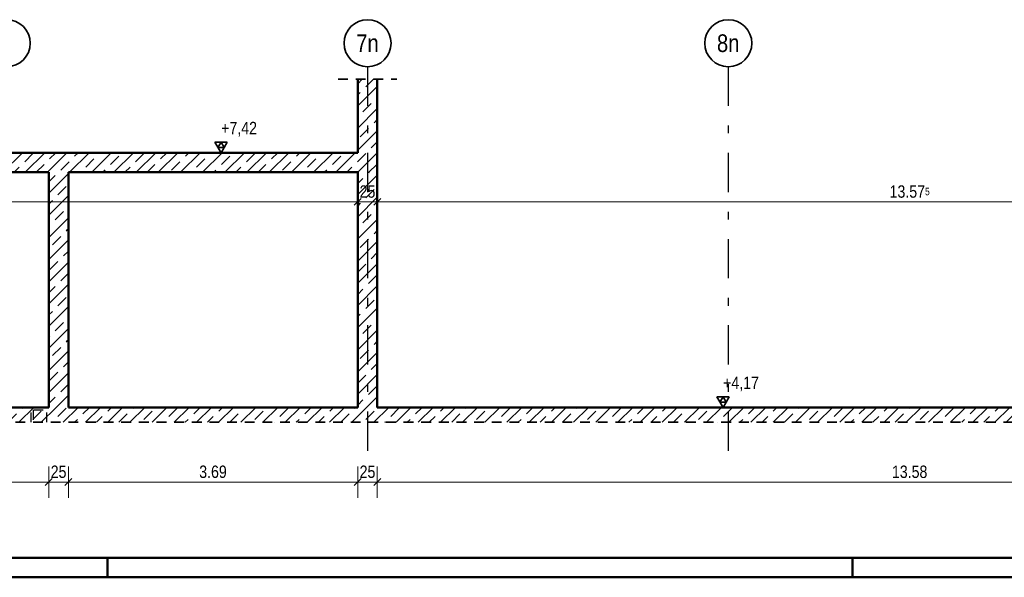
# Model space of a CAD drawing. Header units: millimetres. Extents: x 0 to 78.9, y -26.7 to 42.
# Tile 10 of 68: x 19.4 to 31.9, y 0 to 7.1. Entities that reach past the tile are written whole.
import ezdxf
from ezdxf.enums import TextEntityAlignment as Align

# ---------------------------------------------------------------- set-up
doc = ezdxf.new("R2010")
doc.units = ezdxf.units.MM
doc.linetypes.add('DASHDOTX2', pattern=[2, 1, -0.5, 0, -0.5])
doc.linetypes.add('HIDDEN', pattern=[0.375, 0.25, -0.125])
for name, color, linetype, lineweight in [('Achsen', 7, 'Continuous', 20), ('Schraffuren', 7, 'Continuous', 20), ('Texte', 7, 'Continuous', 20)]:
    doc.layers.add(name, color=color, linetype=linetype, lineweight=lineweight)
doc.styles.add('Arial Narrow', font='ARIALN.TTF')
doc.dimstyles.new('Arch_Strakon_dimstyle', dxfattribs={"dimtxt": 11.25, "dimasz": 1, "dimexe": 1.25, "dimexo": 0.0625, "dimgap": 1, "dimtad": 0, "dimdec": 5, "dimzin": 12, "dimdsep": 46, "dimtxsty": 'Arial Narrow', "dimblk": 'Arrowhead_Tick', "dimsah": 1, "dimcen": 0, "dimse1": 1, "dimse2": 1, "dimclrd": 6, "dimclrt": 3, "dimazin": 0, "dimtfac": 1, "dimtdec": 4, "dimtmove": 0, "dimatfit": 3, "dimldrblk": 'NONE', "dimfxl": 1, "dimtvp": 1, "dimtolj": 1, "dimtzin": 0, "dimlwd": 13, "dimarcsym": 2})
pattern_1 = [(45, (0, 0), (-0.1414214, 0.1414214), [0.15, -0.1]), (45, (-0.07071, 0.07071), (-0.1414214, 0.1414214), [])]

# ---------------------------------------------------------------- blocks, each defined once
blk = doc.blocks.new('Arrowhead_Tick')
at = {"color": 0, "linetype": 'Continuous', "lineweight": -2}
for p, q in [((0, 20), (0, -10)), ((-1, 0), (0, 0)), ((10, 0), (0, 0))]:
    blk.add_line(p, q, dxfattribs=at)
at = {"color": 2, "linetype": 'Continuous', "lineweight": 35}
blk.add_line((4.4, 4.4), (-4.4, -4.4), dxfattribs=at)
blk = doc.blocks.new('*D204')
at = {"layer": 'Achsen', "color": 6, "linetype": 'Continuous', "lineweight": 13}
blk.add_line((14.213, 1.216), (19.743, 1.216), dxfattribs=at)
at = {"layer": 'Defpoints', "color": 0}
for p in [(14.203, 2.168), (19.753, 2.168), (19.753, 1.216)]:
    blk.add_point(p, dxfattribs=at)
at = {"layer": 'Achsen', "color": 6, "lineweight": 13, "xscale": 0.01, "yscale": 0.01, "zscale": 0.01}
blk.add_blockref('Arrowhead_Tick', (19.753, 1.216), dxfattribs=at)
at = {"layer": 'Achsen', "color": 6, "lineweight": 13, "xscale": 0.01, "yscale": 0.01, "zscale": 0.01, "rotation": 180}
blk.add_blockref('Arrowhead_Tick', (14.203, 1.216), dxfattribs=at)
at = {"layer": 'Achsen', "color": 2, "lineweight": 35, "insert": (16.978, 1.346), "char_height": 0.1575, "attachment_point": 5, "style": 'Arial Narrow'}
blk.add_mtext('\\A1;5.55', dxfattribs=at)
blk = doc.blocks.new('_None')
blk = doc.blocks.new('*D205')
at = {"layer": 'Achsen', "color": 6, "linetype": 'Continuous', "lineweight": 13}
blk.add_line((19.763, 1.216), (19.993, 1.216), dxfattribs=at)
at = {"layer": 'Defpoints', "color": 0}
for p in [(19.753, 2.168), (20.003, 2.168), (20.003, 1.216)]:
    blk.add_point(p, dxfattribs=at)
at = {"layer": 'Achsen', "color": 6, "lineweight": 13, "xscale": 0.01, "yscale": 0.01, "zscale": 0.01}
blk.add_blockref('Arrowhead_Tick', (20.003, 1.216), dxfattribs=at)
at = {"layer": 'Achsen', "color": 6, "lineweight": 13, "xscale": 0.01, "yscale": 0.01, "zscale": 0.01, "rotation": 180}
blk.add_blockref('Arrowhead_Tick', (19.753, 1.216), dxfattribs=at)
at = {"layer": 'Achsen', "color": 2, "lineweight": 35, "insert": (19.878, 1.346), "char_height": 0.1575, "attachment_point": 5, "style": 'Arial Narrow'}
blk.add_mtext('\\A1;25', dxfattribs=at)
blk = doc.blocks.new('*D206')
at = {"layer": 'Achsen', "color": 6, "linetype": 'Continuous', "lineweight": 13}
blk.add_line((20.013, 1.216), (23.682, 1.216), dxfattribs=at)
at = {"layer": 'Defpoints', "color": 0}
for p in [(20.003, 2.168), (23.692, 2.168), (23.692, 1.216)]:
    blk.add_point(p, dxfattribs=at)
at = {"layer": 'Achsen', "color": 6, "lineweight": 13, "xscale": 0.01, "yscale": 0.01, "zscale": 0.01}
blk.add_blockref('Arrowhead_Tick', (23.692, 1.216), dxfattribs=at)
at = {"layer": 'Achsen', "color": 6, "lineweight": 13, "xscale": 0.01, "yscale": 0.01, "zscale": 0.01, "rotation": 180}
blk.add_blockref('Arrowhead_Tick', (20.003, 1.216), dxfattribs=at)
at = {"layer": 'Achsen', "color": 2, "lineweight": 35, "insert": (21.847, 1.346), "char_height": 0.1575, "attachment_point": 5, "style": 'Arial Narrow'}
blk.add_mtext('\\A1;3.69', dxfattribs=at)
blk = doc.blocks.new('*D207')
at = {"layer": 'Achsen', "color": 6, "linetype": 'Continuous', "lineweight": 13}
blk.add_line((23.702, 1.216), (23.932, 1.216), dxfattribs=at)
at = {"layer": 'Defpoints', "color": 0}
for p in [(23.692, 2.168), (23.942, 2.168), (23.942, 1.216)]:
    blk.add_point(p, dxfattribs=at)
at = {"layer": 'Achsen', "color": 6, "lineweight": 13, "xscale": 0.01, "yscale": 0.01, "zscale": 0.01}
blk.add_blockref('Arrowhead_Tick', (23.942, 1.216), dxfattribs=at)
at = {"layer": 'Achsen', "color": 6, "lineweight": 13, "xscale": 0.01, "yscale": 0.01, "zscale": 0.01, "rotation": 180}
blk.add_blockref('Arrowhead_Tick', (23.692, 1.216), dxfattribs=at)
at = {"layer": 'Achsen', "color": 2, "lineweight": 35, "insert": (23.817, 1.346), "char_height": 0.1575, "attachment_point": 5, "style": 'Arial Narrow'}
blk.add_mtext('\\A1;25', dxfattribs=at)
blk = doc.blocks.new('*D208')
at = {"layer": 'Achsen', "color": 6, "linetype": 'Continuous', "lineweight": 13}
blk.add_line((23.952, 1.216), (37.508, 1.216), dxfattribs=at)
at = {"layer": 'Defpoints', "color": 0}
for p in [(23.942, 2.168), (37.518, 2.168), (37.518, 1.216)]:
    blk.add_point(p, dxfattribs=at)
at = {"layer": 'Achsen', "color": 6, "lineweight": 13, "xscale": 0.01, "yscale": 0.01, "zscale": 0.01}
blk.add_blockref('Arrowhead_Tick', (37.518, 1.216), dxfattribs=at)
at = {"layer": 'Achsen', "color": 6, "lineweight": 13, "xscale": 0.01, "yscale": 0.01, "zscale": 0.01, "rotation": 180}
blk.add_blockref('Arrowhead_Tick', (23.942, 1.216), dxfattribs=at)
at = {"layer": 'Achsen', "color": 2, "lineweight": 35, "insert": (30.73, 1.346), "char_height": 0.1575, "attachment_point": 5, "style": 'Arial Narrow'}
blk.add_mtext('\\A1;13.58', dxfattribs=at)
blk = doc.blocks.new('*D213')
at = {"layer": 'Achsen', "color": 6, "linetype": 'Continuous', "lineweight": 13}
blk.add_line((14.213, 4.792), (23.682, 4.792), dxfattribs=at)
at = {"layer": 'Defpoints', "color": 0}
for p in [(14.203, 6.356), (23.692, 6.356), (23.692, 4.792)]:
    blk.add_point(p, dxfattribs=at)
at = {"layer": 'Achsen', "color": 6, "lineweight": 13, "xscale": 0.01, "yscale": 0.01, "zscale": 0.01}
blk.add_blockref('Arrowhead_Tick', (23.692, 4.792), dxfattribs=at)
at = {"layer": 'Achsen', "color": 6, "lineweight": 13, "xscale": 0.01, "yscale": 0.01, "zscale": 0.01, "rotation": 180}
blk.add_blockref('Arrowhead_Tick', (14.203, 4.792), dxfattribs=at)
at = {"layer": 'Achsen', "color": 2, "lineweight": 35, "insert": (18.947, 4.922), "char_height": 0.1575, "attachment_point": 5, "style": 'Arial Narrow'}
blk.add_mtext('\\A1;9.49', dxfattribs=at)
blk = doc.blocks.new('*D214')
at = {"layer": 'Achsen', "color": 6, "linetype": 'Continuous', "lineweight": 13}
blk.add_line((23.702, 4.792), (23.932, 4.792), dxfattribs=at)
at = {"layer": 'Defpoints', "color": 0}
for p in [(23.692, 6.356), (23.942, 6.356), (23.942, 4.792)]:
    blk.add_point(p, dxfattribs=at)
at = {"layer": 'Achsen', "color": 6, "lineweight": 13, "xscale": 0.01, "yscale": 0.01, "zscale": 0.01}
blk.add_blockref('Arrowhead_Tick', (23.942, 4.792), dxfattribs=at)
at = {"layer": 'Achsen', "color": 6, "lineweight": 13, "xscale": 0.01, "yscale": 0.01, "zscale": 0.01, "rotation": 180}
blk.add_blockref('Arrowhead_Tick', (23.692, 4.792), dxfattribs=at)
at = {"layer": 'Achsen', "color": 2, "lineweight": 35, "insert": (23.817, 4.922), "char_height": 0.1575, "attachment_point": 5, "style": 'Arial Narrow'}
blk.add_mtext('\\A1;25', dxfattribs=at)
blk = doc.blocks.new('*D215')
at = {"layer": 'Achsen', "color": 6, "linetype": 'Continuous', "lineweight": 13}
blk.add_line((23.952, 4.792), (37.508, 4.792), dxfattribs=at)
at = {"layer": 'Defpoints', "color": 0}
for p in [(23.942, 6.356), (37.518, 4.968), (37.518, 4.792)]:
    blk.add_point(p, dxfattribs=at)
at = {"layer": 'Achsen', "color": 6, "lineweight": 13, "xscale": 0.01, "yscale": 0.01, "zscale": 0.01}
blk.add_blockref('Arrowhead_Tick', (37.518, 4.792), dxfattribs=at)
at = {"layer": 'Achsen', "color": 6, "lineweight": 13, "xscale": 0.01, "yscale": 0.01, "zscale": 0.01, "rotation": 180}
blk.add_blockref('Arrowhead_Tick', (23.942, 4.792), dxfattribs=at)
at = {"layer": 'Achsen', "color": 2, "lineweight": 35, "insert": (30.73, 4.922), "char_height": 0.1575, "attachment_point": 5, "style": 'Arial Narrow'}
blk.add_mtext('\\A1;13.57{\\A1;\\H.6x;\\S5;}', dxfattribs=at)

msp = doc.modelspace()

# ---------------------------------------------------------------- hatches: boundary and pattern name
at = {"layer": 'Schraffuren', "lineweight": 35}
h = msp.add_hatch(dxfattribs=at)
h.set_pattern_fill('bB', color=2, scale=0.01, angle=45, style=0, pattern_type=2)
h.set_pattern_definition(pattern_1)
h.paths.add_polyline_path([(23.6922457, 5.4181843), (23.9422457, 5.4181843), (23.9422457, 6.3557058), (23.6922457, 6.3557058)])
h = msp.add_hatch(dxfattribs=at)
h.set_pattern_fill('bB', color=2, scale=0.01, angle=45, style=0, pattern_type=2)
h.set_pattern_definition(pattern_1)
h.paths.add_polyline_path([(13.9526526, 5.1681903), (23.9422457, 5.1681903), (23.9422457, 5.4181903), (13.9526526, 5.4181903)])
h = msp.add_hatch(dxfattribs=at)
h.set_pattern_fill('bB', color=2, scale=0.01, angle=45, style=0, pattern_type=2)
h.set_pattern_definition(pattern_1)
h.paths.add_polyline_path([(19.7526159, 2.1681903), (20.0026159, 2.1681903), (20.0026159, 5.1681903), (19.7526159, 5.1681903)])
h = msp.add_hatch(dxfattribs=at)
h.set_pattern_fill('bB', color=2, scale=0.01, angle=45, style=0, pattern_type=2)
h.set_pattern_definition(pattern_1)
h.paths.add_polyline_path([(23.6922457, 2.1681903), (23.9422457, 2.1681903), (23.9422457, 5.1681903), (23.6922457, 5.1681903)])
h = msp.add_hatch(dxfattribs=at)
h.set_pattern_fill('bB', color=2, scale=0.01, angle=45, style=0, pattern_type=2)
h.set_pattern_definition(pattern_1)
h.paths.add_polyline_path([(13.9526526, 1.9778988), (23.6922457, 1.9778988), (23.6922457, 2.1681903), (13.9526526, 2.1681903)])
h = msp.add_hatch(dxfattribs=at)
h.set_pattern_fill('bB', color=2, scale=0.01, angle=45, style=0, pattern_type=2)
h.set_pattern_definition(pattern_1)
h.paths.add_polyline_path([(23.6922457, 1.9778988), (33.1426376, 1.9778988), (33.1426376, 2.1681903), (23.6922457, 2.1681903)])

# ---------------------------------------------------------------- linework, layer by layer
at = {"color": 2, "linetype": 'HIDDEN', "lineweight": 35, "ltscale": 0.5}
for p, q in [((23.4422457, 6.3557058), (24.1922457, 6.3557058)), ((13.7026526, 1.9778988), (47.2379921, 1.9778988))]:
    msp.add_line(p, q, dxfattribs=at)
at = {"color": 3, "linetype": 'HIDDEN', "lineweight": 25, "ltscale": 0.5}
for p, q in [((19.5271018, 1.9778988), (19.5271018, 2.1681903)), ((19.7271018, 1.9778988), (19.7271018, 2.1681903))]:
    msp.add_line(p, q, dxfattribs=at)
at = {"color": 4, "linetype": 'Continuous', "lineweight": 50}
for p, q in [((1, 0.25), (77.25, 0.25)), ((0, 0), (77.5, 0))]:
    msp.add_line(p, q, dxfattribs=at)
at = {"color": 4, "linetype": 'Continuous', "lineweight": 50, "ltscale": 0.1}
for p, q in [((20.5, 0), (20.5, 0.25)), ((30, 0), (30, 0.25))]:
    msp.add_line(p, q, dxfattribs=at)
at = {"layer": 'Achsen', "color": 3, "linetype": 'DASHDOTX2', "lineweight": 25, "ltscale": 0.5}
for p, q in [((23.8176415, 6.5160202), (23.8176415, 1.5281191)), ((28.4176415, 6.5160202), (28.4176415, 1.5281191))]:
    msp.add_line(p, q, dxfattribs=at)
at = {"layer": 'Achsen', "color": 2, "linetype": 'Continuous', "lineweight": 35}
for p, q in [((22.02875, 5.5545793), (21.87125, 5.5545793)), ((21.87125, 5.5545793), (21.95, 5.4181843)), ((21.95, 5.5545793), (21.910625, 5.4863818)), ((21.95, 5.4181843), (22.02875, 5.5545793)), ((21.989375, 5.4863818), (21.95, 5.5545793)), ((21.910625, 5.4863818), (21.989375, 5.4863818)), ((28.42875, 2.3045853), (28.27125, 2.3045853)), ((28.27125, 2.3045853), (28.35, 2.1681903)), ((28.35, 2.3045853), (28.310625, 2.2363878)), ((28.35, 2.1681903), (28.42875, 2.3045853)), ((28.389375, 2.2363878), (28.35, 2.3045853)), ((28.310625, 2.2363878), (28.389375, 2.2363878))]:
    msp.add_line(p, q, dxfattribs=at)
at = {"layer": 'Achsen', "color": 3, "linetype": 'Continuous', "lineweight": 25}
for p, q in [((21.87125, 5.4181843), (22.40045, 5.4181843)), ((28.27125, 2.1681903), (28.80045, 2.1681903))]:
    msp.add_line(p, q, dxfattribs=at)
at = {"layer": 'Achsen', "color": 11, "linetype": 'HIDDEN', "lineweight": 25, "ltscale": 0.5}
for p, q in [((19.5571018, 2.1381903), (19.6971018, 2.1381903)), ((19.5571018, 2.0078988), (19.5571018, 2.1381843))]:
    msp.add_line(p, q, dxfattribs=at)
at = {"layer": 'Achsen', "color": 2, "linetype": 'Continuous', "lineweight": 35}
for centre in [(19.2176415, 6.8160202), (23.8176415, 6.8160202), (28.4176415, 6.8160202)]:
    msp.add_circle(centre, 0.3, dxfattribs=at)
at = {"layer": 'Achsen', "color": 9, "linetype": 'Continuous', "lineweight": 0}
for centre in [(23.9422457, 5.4181903), (23.6922457, 1.9778988)]:
    msp.add_circle(centre, 0.00111, dxfattribs=at)
at = {"layer": 'Texte', "color": 4, "linetype": 'Continuous', "lineweight": 50}
for p, q in [((23.6922457, 5.4181843), (23.6922457, 6.3557058)), ((23.9422457, 5.4181843), (23.9422457, 6.3557058)), ((13.9526526, 5.4181903), (23.6922457, 5.4181903)), ((23.9422457, 5.1681903), (23.9422457, 5.4181843)), ((14.2026526, 5.1681903), (19.7526159, 5.1681903)), ((19.7526159, 2.1681903), (19.7526159, 5.1681903)), ((20.0026159, 5.1681903), (23.6922457, 5.1681903)), ((20.0026159, 2.1681903), (20.0026159, 5.1681903)), ((23.6922457, 2.1681903), (23.6922457, 5.1681903)), ((23.9422457, 2.1681903), (23.9422457, 5.1681903)), ((14.2026526, 2.1681903), (19.7526159, 2.1681903)), ((20.0026159, 2.1681903), (23.6922457, 2.1681903)), ((23.9422457, 2.1681903), (33.1426376, 2.1681903))]:
    msp.add_line(p, q, dxfattribs=at)

# ---------------------------------------------------------------- texts
at = {"layer": 'Achsen', "color": 4, "lineweight": 50, "style": 'Arial Narrow'}
for s, p in [('7n', (23.8160415, 6.8160202)), ('8n', (28.4160415, 6.8160202))]:
    msp.add_text(s, height=0.225, dxfattribs=at).set_placement(p, align=Align.MIDDLE_CENTER)
at = {"layer": 'Achsen', "color": 2, "lineweight": 35, "char_height": 0.1575, "attachment_point": 1, "line_spacing_factor": 0.9, "style": 'Arial Narrow'}
for s, insert in [(' +7,42', (21.901175, 5.8119343)), (' +4,17', (28.301175, 2.5619403))]:
    msp.add_mtext(s, dxfattribs=dict(at, insert=insert))

# ---------------------------------------------------------------- dimensions: what is measured, and where the dimension line sits
at = {"layer": 'Achsen', "lineweight": 35}
for base, p1, p2, text, override, picture, middle in [((23.6922457, 4.7917643), (14.2026526, 6.3557058), (23.6922457, 6.3557058), '9.49', {"dimscale": 0.01, "dimtxt": 15.75, "dimasz": 1, "dimgap": 5, "dimtad": 1, "dimjust": 0, "dimtih": 0, "dimtoh": 0, "dimdec": 5, "dimdsep": 46, "dimtxsty": 'Arial Narrow', "dimclrd": 6, "dimclrt": 2, "dimtix": 1, "dimtofl": 255, "dimtmove": 0, "dimatfit": 2, "dimfxl": 0, "dimfxlon": 0, "dimtvp": 31.746032, "dimlwd": 13}, '*D213', (18.9474491, 4.7917643)), ((23.9422457, 4.7917643), (23.6922457, 6.3557058), (23.9422457, 6.3557058), '25', {"dimscale": 0.01, "dimtxt": 15.75, "dimasz": 1, "dimgap": 5, "dimtad": 1, "dimjust": 0, "dimtih": 0, "dimtoh": 0, "dimdec": 5, "dimdsep": 46, "dimtxsty": 'Arial Narrow', "dimclrd": 6, "dimclrt": 2, "dimtix": 1, "dimtofl": 255, "dimtmove": 0, "dimatfit": 2, "dimfxl": 0, "dimfxlon": 0, "dimtvp": 31.746032, "dimlwd": 13}, '*D214', (23.8172457, 4.7917643)), ((37.5176185, 4.7917643), (23.9422457, 6.3557058), (37.5176185, 4.9681832), '13.57{\\A1;\\H.6x;\\S5;}', {"dimscale": 0.01, "dimtxt": 15.75, "dimasz": 1, "dimgap": 5, "dimtad": 1, "dimjust": 0, "dimtih": 0, "dimtoh": 0, "dimdec": 5, "dimdsep": 46, "dimtxsty": 'Arial Narrow', "dimclrd": 6, "dimclrt": 2, "dimtix": 1, "dimtofl": 255, "dimtmove": 0, "dimatfit": 2, "dimfxl": 0, "dimfxlon": 0, "dimtvp": 31.746032, "dimlwd": 13}, '*D215', (30.7299321, 4.7917643)), ((19.7526159, 1.2159412), (14.2026526, 2.1681832), (19.7526159, 2.1681903), '5.55', {"dimscale": 0.01, "dimtxt": 15.75, "dimasz": 1, "dimgap": 5, "dimtad": 1, "dimjust": 0, "dimtih": 0, "dimtoh": 0, "dimdec": 2, "dimdsep": 46, "dimtxsty": 'Arial Narrow', "dimclrd": 6, "dimclrt": 2, "dimtix": 1, "dimtofl": 255, "dimtmove": 0, "dimatfit": 2, "dimfxl": 0, "dimfxlon": 0, "dimtvp": 31.746032, "dimlwd": 13}, '*D204', (16.9776342, 1.2159412)), ((20.0026159, 1.2159412), (19.7526159, 2.1681903), (20.0026159, 2.1681903), '25', {"dimscale": 0.01, "dimtxt": 15.75, "dimasz": 1, "dimgap": 5, "dimtad": 1, "dimjust": 0, "dimtih": 0, "dimtoh": 0, "dimdec": 2, "dimdsep": 46, "dimtxsty": 'Arial Narrow', "dimclrd": 6, "dimclrt": 2, "dimtix": 1, "dimtofl": 255, "dimtmove": 0, "dimatfit": 2, "dimfxl": 0, "dimfxlon": 0, "dimtvp": 31.746032, "dimlwd": 13}, '*D205', (19.8776159, 1.2159412)), ((23.6922457, 1.2159412), (20.0026159, 2.1681903), (23.6922457, 2.1681903), '3.69', {"dimscale": 0.01, "dimtxt": 15.75, "dimasz": 1, "dimgap": 5, "dimtad": 1, "dimjust": 0, "dimtih": 0, "dimtoh": 0, "dimdec": 2, "dimdsep": 46, "dimtxsty": 'Arial Narrow', "dimclrd": 6, "dimclrt": 2, "dimtix": 1, "dimtofl": 255, "dimtmove": 0, "dimatfit": 2, "dimfxl": 0, "dimfxlon": 0, "dimtvp": 31.746032, "dimlwd": 13}, '*D206', (21.8474308, 1.2159412)), ((23.9422457, 1.2159412), (23.6922457, 2.1681903), (23.9422457, 2.1681903), '25', {"dimscale": 0.01, "dimtxt": 15.75, "dimasz": 1, "dimgap": 5, "dimtad": 1, "dimjust": 0, "dimtih": 0, "dimtoh": 0, "dimdec": 2, "dimdsep": 46, "dimtxsty": 'Arial Narrow', "dimclrd": 6, "dimclrt": 2, "dimtix": 1, "dimtofl": 255, "dimtmove": 0, "dimatfit": 2, "dimfxl": 0, "dimfxlon": 0, "dimtvp": 31.746032, "dimlwd": 13}, '*D207', (23.8172457, 1.2159412)), ((37.5176185, 1.2159412), (23.9422457, 2.1681903), (37.5176185, 2.1681832), '13.58', {"dimscale": 0.01, "dimtxt": 15.75, "dimasz": 1, "dimgap": 5, "dimtad": 1, "dimjust": 0, "dimtih": 0, "dimtoh": 0, "dimdec": 2, "dimdsep": 46, "dimtxsty": 'Arial Narrow', "dimclrd": 6, "dimclrt": 2, "dimtix": 1, "dimtofl": 255, "dimtmove": 0, "dimatfit": 2, "dimfxl": 0, "dimfxlon": 0, "dimtvp": 31.746032, "dimlwd": 13}, '*D208', (30.7299321, 1.2159412))]:
    dim = msp.add_linear_dim(base=base, p1=p1, p2=p2, text=text, dimstyle='Arch_Strakon_dimstyle', override=override, dxfattribs=at)
    dim.commit()
    dim.dimension.update_dxf_attribs({"geometry": picture, "text_midpoint": middle, "dimtype": 160})

doc.saveas('drawing.dxf')
